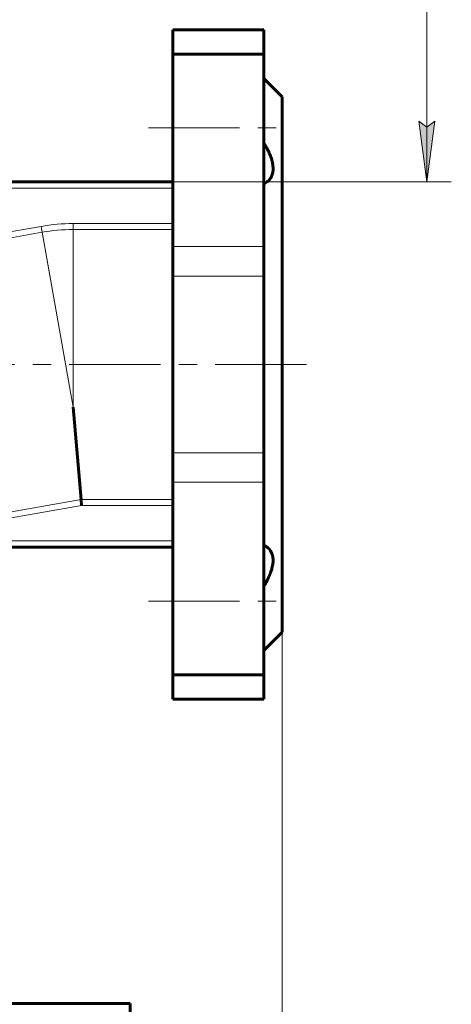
# Model space of a CAD drawing. Header units: millimetres. Extents: x 0 to 594, y 0 to 420.
# Tile 6 of 21: x 175 to 210, y 150 to 231. Entities that reach past the tile are written whole.
import ezdxf

# ---------------------------------------------------------------- set-up
doc = ezdxf.new("R2010")
doc.units = ezdxf.units.MM
for name, pattern in [('K5LT_AXLED', [12, 7.5, -1.5, 1.5, -1.5]), ('K5LT_BASIC', [0]), ('K5LT_THIN', [0])]:
    doc.linetypes.add(name, pattern=pattern)
doc.layers.add('Системный слой', color=7, linetype='Continuous')
doc.layers.add('Системный слой (1)', color=251, linetype='Continuous', true_color=0x6c6c6c)
doc.styles.add('KDIMTEXTSTYLE', font='txt', dxfattribs={"width": 0.96, "oblique": 15, "height": 5})
doc.styles.add('KTEXTSTYLE', font='txt', dxfattribs={"width": 0.96, "height": 5})
doc.dimstyles.new('KDIMSTYLE (0.50)', dxfattribs={"dimtxt": 5, "dimasz": 1, "dimexe": 2, "dimexo": 0, "dimgap": 1, "dimtad": 1, "dimlfac": 2, "dimtxsty": 'KDIMTEXTSTYLE', "dimsah": 1, "dimcen": 0, "dimdle": 1, "dimadec": 0, "dimazin": 0, "dimtfac": 0.667, "dimtmove": 0, "dimatfit": 3, "dimfxl": 1, "dimtvp": 1, "dimtolj": 1, "dimtzin": 0, "dimarcsym": 0})

# ---------------------------------------------------------------- blocks, each defined once
blk = doc.blocks.new('D2')
at = {"layer": 'Системный слой (1)'}
for points in [[(208.842, 347.144), (208.184, 352.144), (207.526, 347.144), (208.184, 347.644)], [(208.184, 217.644), (208.842, 222.644), (208.184, 222.144), (207.526, 222.644)]]:
    blk.add_hatch(color=7, dxfattribs=at).paths.add_polyline_path(points)
at = {"layer": 'Системный слой (1)', "color": 7, "linetype": 'K5LT_THIN', "lineweight": 18, "true_color": 0xffffff}
for p, q in [((165.592, 352.144), (210.184, 352.144)), ((207.526, 347.144), (208.184, 352.144)), ((208.184, 352.144), (208.842, 347.144)), ((208.184, 217.644), (208.184, 352.144)), ((208.184, 347.644), (207.526, 347.144)), ((208.842, 347.144), (208.184, 347.644)), ((208.184, 217.644), (207.526, 222.644)), ((207.526, 222.644), (208.184, 222.144)), ((208.184, 222.144), (208.842, 222.644)), ((208.842, 222.644), (208.184, 217.644)), ((158.742, 217.644), (210.184, 217.644))]:
    blk.add_line(p, q, dxfattribs=at)
blk.add_wipeout([(207.184, 279.155), (199.802, 279.155), (199.802, 290.174), (207.184, 290.174)]).dxf.layer = 'Системный слой (1)'
at = {"layer": 'Системный слой (1)', "color": 7, "insert": (200.597, 279.155), "char_height": 5, "attachment_point": 1, "rotation": 90, "style": 'KTEXTSTYLE'}
blk.add_mtext('\\fArial|b0|c204|p34;\\H5.0;\\W1.000;\\Q15;\\fGOST Type AU|b0|i0|c204|p34;\\Q15;\\W0.960;269', dxfattribs=at)
blk = doc.blocks.new('KDIMARROW_01')
at = {"layer": 'Системный слой'}
blk.add_hatch(color=0, dxfattribs=at).paths.add_polyline_path([(0, 0), (-5, 0.658), (-4.5, 0), (-5, -0.658)])
at = {"layer": 'Системный слой', "color": 0, "linetype": 'K5LT_THIN', "lineweight": 18}
for p, q in [((-4.5, 0), (-5, 0.658)), ((-5, 0.658), (0, 0)), ((0, 0), (-5, -0.658)), ((-5, -0.658), (-4.5, 0))]:
    blk.add_line(p, q, dxfattribs=at)
at = {"layer": 'Системный слой (1)', "color": 0, "linetype": 'K5LT_THIN', "lineweight": 18}
blk.add_line((329.333, 202.644), (328.833, 202.644), dxfattribs=at)
blk = doc.blocks.new('D3')
at = {"layer": 'Системный слой (1)'}
for points in [[(100.782, 116.044), (101.282, 116.703), (96.282, 116.044), (101.282, 115.386)], [(191.282, 115.386), (196.282, 116.044), (191.282, 116.703), (191.782, 116.044)]]:
    blk.add_hatch(color=7, dxfattribs=at).paths.add_polyline_path(points)
at = {"layer": 'Системный слой (1)', "color": 7, "linetype": 'K5LT_THIN', "lineweight": 18, "true_color": 0xffffff}
for p, q in [((96.282, 180.644), (96.282, 114.044)), ((196.282, 180.644), (196.282, 114.044)), ((96.282, 116.044), (101.282, 116.703)), ((101.282, 116.703), (100.782, 116.044)), ((191.782, 116.044), (191.282, 116.703)), ((191.282, 116.703), (196.282, 116.044)), ((101.282, 115.386), (96.282, 116.044)), ((196.282, 116.044), (96.282, 116.044)), ((100.782, 116.044), (101.282, 115.386)), ((196.282, 116.044), (191.282, 115.386)), ((191.282, 115.386), (191.782, 116.044))]:
    blk.add_line(p, q, dxfattribs=at)
blk.add_wipeout([(140.609, 117.044), (140.609, 124.426), (151.501, 124.426), (151.501, 117.044)]).dxf.layer = 'Системный слой (1)'
at = {"layer": 'Системный слой (1)', "color": 7, "insert": (140.609, 123.632), "char_height": 5, "attachment_point": 1, "style": 'KTEXTSTYLE'}
blk.add_mtext('\\fArial|b0|c204|p34;\\H5.0;\\W1.000;\\Q15;\\fGOST Type AU|b0|i0|c204|p34;\\Q15;\\W0.960;200', dxfattribs=at)

msp = doc.modelspace()

# ---------------------------------------------------------------- linework, layer by layer
at = {"layer": 'Системный слой (1)', "color": 143, "linetype": 'K5LT_BASIC', "lineweight": 60, "true_color": 0x33acca}
for p, q in [((194.782, 230.144), (187.282, 230.144)), ((187.282, 230.144), (187.282, 228.1391)), ((194.782, 230.144), (194.782, 228.1391)), ((187.282, 228.1391), (187.282, 212.3264)), ((194.782, 228.1391), (187.282, 228.1391)), ((194.782, 228.1391), (194.782, 212.3264)), ((194.782, 226.144), (196.282, 224.644)), ((196.282, 224.644), (196.282, 180.644)), ((187.282, 217.644), (158.7419, 217.644)), ((187.282, 212.3264), (187.282, 209.9058)), ((194.782, 209.9058), (194.782, 212.3264)), ((187.282, 195.3821), (187.282, 209.9058)), ((194.782, 195.3821), (194.782, 209.9058)), ((179.0882, 199.144), (179.7518, 191.5581)), ((187.282, 195.3821), (187.282, 192.9615)), ((194.782, 192.9615), (194.782, 195.3821)), ((187.282, 192.9615), (187.282, 177.1489)), ((194.782, 192.9615), (194.782, 177.1489)), ((179.7518, 191.5581), (179.7949, 191.0654)), ((158.2971, 187.644), (187.282, 187.644)), ((194.782, 179.144), (196.282, 180.644)), ((187.282, 177.1489), (187.282, 175.144)), ((194.782, 177.1489), (187.282, 177.1489)), ((194.782, 177.1489), (194.782, 175.144)), ((194.782, 175.144), (187.282, 175.144)), ((108.782, 150.144), (183.782, 150.144)), ((183.782, 142.644), (183.782, 150.144))]:
    msp.add_line(p, q, dxfattribs=at)
at = {"layer": 'Системный слой (1)', "color": 7, "linetype": 'K5LT_THIN', "lineweight": 18, "true_color": 0xffffff}
for p, q in [((187.282, 217.144), (157.8605, 217.144)), ((157.8605, 210.7121), (176.4698, 213.9934)), ((176.5554, 213.5082), (176.4698, 213.9934)), ((179.0882, 213.7298), (179.0882, 214.2225)), ((179.0882, 214.2225), (187.282, 214.2225)), ((179.0882, 213.7298), (179.0882, 199.144)), ((179.0882, 213.7298), (187.282, 213.7298)), ((157.946, 210.2269), (176.5554, 213.5082)), ((176.5554, 213.5082), (179.0882, 199.144)), ((194.782, 212.3264), (187.282, 212.3264)), ((194.782, 209.9058), (187.282, 209.9058)), ((194.782, 195.3821), (187.282, 195.3821)), ((194.782, 192.9615), (187.282, 192.9615)), ((163.1409, 188.6292), (179.7518, 191.5581)), ((163.2265, 188.144), (179.7949, 191.0654)), ((179.7518, 191.5581), (187.282, 191.5581)), ((179.7949, 191.0654), (187.282, 191.0654)), ((163.2265, 188.144), (187.282, 188.144))]:
    msp.add_line(p, q, dxfattribs=at)
at = {"layer": 'Системный слой (1)', "color": 30, "linetype": 'K5LT_AXLED', "lineweight": 18, "true_color": 0xff8000}
for p, q in [((198.282, 202.644), (94.282, 202.644)), ((198.282, 202.644), (192.782, 202.644)), ((185.282, 183.1985), (196.782, 183.1985))]:
    msp.add_line(p, q, dxfattribs=at)
at = {"layer": 'Системный слой (1)', "color": 7, "linetype": 'K5LT_THIN', "lineweight": 18, "true_color": 0xffffff}
for radius in [15.0785, 14.5858]:
    msp.add_arc((179.0882, 199.144), radius, 90, 100, dxfattribs=at)
at = {"layer": 'Системный слой (1)', "color": 143, "linetype": 'K5LT_BASIC', "lineweight": 60, "true_color": 0x33acca}
for points, knots in [([(194.782, 217.5042), (194.8418, 217.5311), (194.9557, 217.5912), (195.108, 217.7024), (195.2371, 217.8312), (195.3517, 217.9884), (195.4359, 218.1598), (195.4911, 218.3403), (195.5239, 218.5212), (195.5358, 218.7158), (195.525, 218.9403), (195.4905, 219.1797), (195.4132, 219.504), (195.304, 219.8163), (195.1778, 220.1087), (195.0268, 220.4241), (194.8881, 220.6731), (194.782, 220.849)], [0, 0, 0, 0, 1.2350234, 2.4327577, 3.5868467, 4.6876298, 6.0514699, 7.0002574, 7.8748924, 8.9994968, 9.9397887, 11.0584844, 12.2249383, 14.1312336, 14.9494807, 15.8224936, 18, 18, 18, 18]), ([(194.782, 184.439), (194.8614, 184.5705), (194.9919, 184.8), (195.1688, 185.1543), (195.2988, 185.4595), (195.388, 185.7178), (195.448, 185.9276), (195.4911, 186.119), (195.5239, 186.3384), (195.5358, 186.5469), (195.525, 186.7588), (195.4924, 186.9466), (195.4286, 187.1479), (195.3333, 187.3318), (195.2078, 187.4898), (195.0346, 187.6489), (194.8881, 187.7361), (194.782, 187.7837)], [0, 0, 0, 0, 1.6391299, 2.821949, 4.3292125, 5.3863316, 6.0514699, 7.0002574, 7.8748924, 8.9994968, 9.9397887, 11.0584844, 12.0437356, 13.5204273, 14.7777359, 15.8224936, 18, 18, 18, 18])]:
    msp.add_open_spline(points, degree=3, knots=knots, dxfattribs=at)

# ---------------------------------------------------------------- next in the draw order: dimensions: what is measured, and where the dimension line sits
at = {"layer": 'Системный слой (1)', "color": 7}
dim = msp.add_linear_dim(base=(208.1841, 217.644), p1=(165.592, 352.144), p2=(158.7419, 217.644), angle=90, dimstyle='KDIMSTYLE (0.50)', override={"dimexo": 0, "dimpost": '\\fGOST Type AU|b0|c204|p34;\\H5.0;\\W0.960;\\Q15;<>', "dimblk1": 'KDIMARROW_01', "dimblk2": 'KDIMARROW_01', "dimse1": 0, "dimse2": 0, "dimclrt": 7, "dimtol": 1, "dimtp": 0, "dimtm": 0, "dimtdec": 5, "dimtolj": 1}, dxfattribs=at)
dim.commit()
dim.dimension.update_dxf_attribs({"geometry": 'D2', "text_midpoint": (208.1841, 284.894), "dimtype": 160})
dim = msp.add_linear_dim(base=(196.282, 116.0443), p1=(96.282, 180.644), p2=(196.282, 180.644), dimstyle='KDIMSTYLE (0.50)', override={"dimexo": 0, "dimpost": '\\fGOST Type AU|b0|c204|p34;\\H5.0;\\W0.960;\\Q15;<>', "dimblk1": 'KDIMARROW_01', "dimblk2": 'KDIMARROW_01', "dimse1": 0, "dimse2": 0, "dimclrt": 7, "dimtol": 1, "dimtp": 0, "dimtm": 0, "dimtdec": 5, "dimtolj": 1}, dxfattribs=at)
dim.commit()
dim.dimension.update_dxf_attribs({"geometry": 'D3', "text_midpoint": (146.282, 116.0443), "dimtype": 160})

# ---------------------------------------------------------------- next in the draw order: linework, layer by layer
at = {"layer": 'Системный слой (1)', "color": 30, "linetype": 'K5LT_AXLED', "lineweight": 18, "true_color": 0xff8000}
msp.add_line((185.282, 222.0894), (196.782, 222.0894), dxfattribs=at)

doc.saveas('drawing.dxf')
